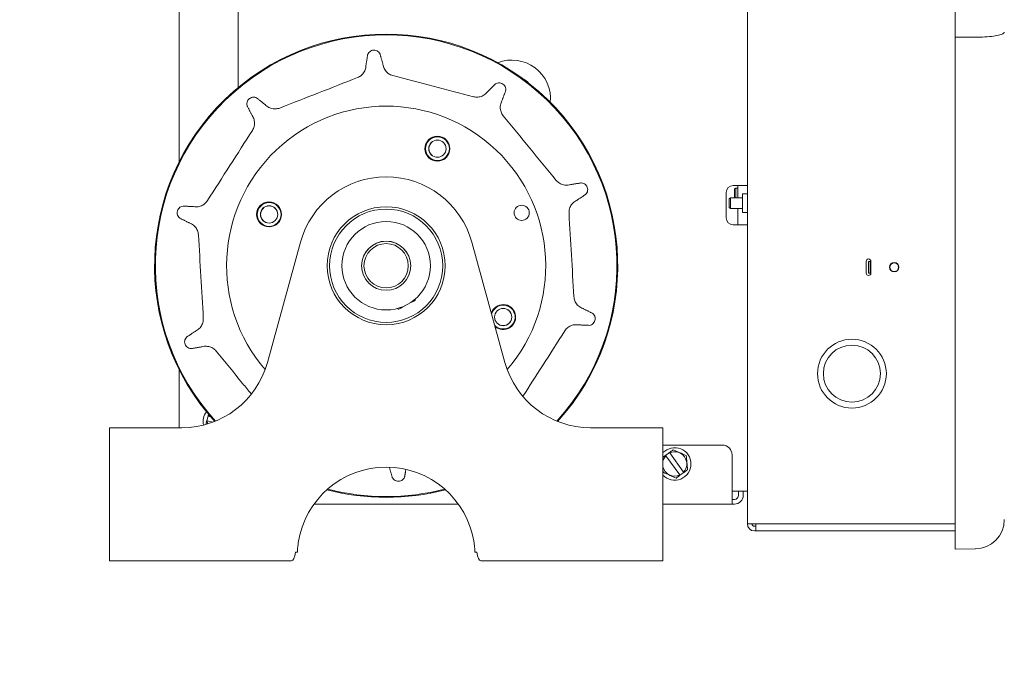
# Model space of a CAD drawing. Header units: inches. Extents: x 169.6 to 213.7, y 195.1 to 266.5.
# Tile 33 of 53: x 211.397 to 212.023, y 204.552 to 204.97. Entities that reach past the tile are written whole.
import ezdxf

# ---------------------------------------------------------------- set-up
doc = ezdxf.new("R2010")
doc.units = ezdxf.units.IN
doc.header["$LTSCALE"] = 0.25
doc.header["$MEASUREMENT"] = 0
doc.layers.add('ANNOTATIONS', color=1, linetype='Continuous')
doc.layers.add('RHX RH F.O.H.', color=7, linetype='Continuous')
doc.styles.add('ARIAL', font='arial.ttf', dxfattribs={"height": 0.09375})
doc.dimstyles.new('STANDARD$0', dxfattribs={"dimtxt": 0.09375, "dimasz": 0.09375, "dimexe": 0.03125, "dimexo": 0.046875, "dimgap": 0.09, "dimtad": 0, "dimtih": 1, "dimtoh": 1, "dimdec": 4, "dimzin": 0, "dimdsep": 46, "dimtxsty": 'ARIAL', "dimcen": 0.09, "dimadec": 0, "dimazin": 0, "dimtfac": 1, "dimtdec": 4, "dimtofl": 0, "dimtmove": 0, "dimatfit": 1, "dimfxl": 1, "dimtolj": 1, "dimtzin": 0, "dimarcsym": 0})

# ---------------------------------------------------------------- blocks, each defined once
blk = doc.blocks.new('*D54')
at = {"layer": 'ANNOTATIONS', "color": 0, "lineweight": -2, "transparency": 16777216}
for p, q in [((210.80524, 205.41132), (212.87604, 205.41132)), ((212.84479, 205.31757), (212.84479, 203.23976)), ((212.84479, 200.72709), (212.84479, 202.8049)), ((211.31249, 200.63334), (212.87604, 200.63334))]:
    blk.add_line(p, q, dxfattribs=at)
at = {"layer": 'ANNOTATIONS', "color": 0, "transparency": 16777216}
for points in [[(212.82916, 205.31757), (212.86041, 205.31757), (212.84479, 205.41132)], [(212.82916, 200.72709), (212.86041, 200.72709), (212.84479, 200.63334)]]:
    blk.add_solid(points, dxfattribs=at)
at = {"layer": 'defpoints', "color": 0, "transparency": 16777216}
for p in [(210.75836, 205.41132), (211.26562, 200.63334), (212.84479, 200.63334)]:
    blk.add_point(p, dxfattribs=at)
at = {"layer": 'ANNOTATIONS', "color": 0, "transparency": 16777216, "insert": (212.84479, 203.02233), "char_height": 0.09375, "attachment_point": 5, "style": 'ARIAL'}
blk.add_mtext('\\A1;TOTAL \\PHEIGHT', dxfattribs=at)

msp = doc.modelspace()

# ---------------------------------------------------------------- linework, layer by layer
at = {"layer": 'RHX RH F.O.H.', "color": 7, "linetype": 'Continuous', "lineweight": 15}
for p, q in [((211.99165, 205.48492), (211.99165, 204.63383)), ((211.85952, 205.21827), (211.85952, 204.65)), ((211.49832, 205.06446), (211.49832, 204.88025)), ((211.53582, 205.05821), (211.53582, 204.92739)), ((211.85052, 204.86509), (211.85952, 204.86509)), ((211.85126, 204.86291), (211.85126, 204.85731)), ((211.85226, 204.85724), (211.85226, 204.86349)), ((211.85352, 204.85724), (211.85352, 204.86509)), ((211.84602, 204.84459), (211.84602, 204.86059)), ((211.84786, 204.85666), (211.84786, 204.85106)), ((211.84886, 204.85049), (211.84886, 204.85724)), ((211.85651, 204.84784), (211.85651, 204.85989)), ((211.85352, 204.85049), (211.85352, 204.84009)), ((211.85952, 204.84009), (211.85052, 204.84009)), ((211.57539, 204.82908), (211.55434, 204.75259)), ((211.61878, 204.82509), (211.61878, 204.82506)), ((211.70539, 204.75259), (211.68434, 204.82908)), ((211.61757, 204.82368), (211.61756, 204.82371)), ((211.61462, 204.81748), (211.61464, 204.81745)), ((211.93507, 204.80937), (211.93507, 204.81687)), ((211.93658, 204.80937), (211.93658, 204.81687)), ((211.93658, 204.81687), (211.93807, 204.81687)), ((211.93758, 204.80937), (211.93758, 204.81687)), ((211.93807, 204.81687), (211.93807, 204.80937)), ((211.64528, 204.81149), (211.64525, 204.81152)), ((211.93658, 204.80937), (211.93807, 204.80937)), ((211.63612, 204.7998), (211.63613, 204.79977)), ((211.63797, 204.80073), (211.63641, 204.7999)), ((211.64009, 204.80227), (211.64007, 204.80228)), ((211.64265, 204.80514), (211.64266, 204.80512)), ((211.49832, 204.74793), (211.49832, 204.71109)), ((211.51588, 204.71564), (211.51665, 204.71854)), ((211.51731, 204.71915), (211.51693, 204.71847)), ((211.51693, 204.71847), (211.51817, 204.71814)), ((211.51616, 204.71557), (211.51631, 204.71353)), ((211.51962, 204.71465), (211.51616, 204.71557)), ((211.45387, 204.71109), (211.45387, 204.62659)), ((211.49987, 204.71109), (211.45387, 204.71109)), ((211.80587, 204.71109), (211.75987, 204.71109)), ((211.80587, 204.62659), (211.80587, 204.71109)), ((211.84357, 204.70009), (211.80587, 204.70009)), ((211.80753, 204.69354), (211.80996, 204.6953)), ((211.8165, 204.68111), (211.8077, 204.69331)), ((211.81013, 204.69507), (211.81894, 204.68286)), ((211.84982, 204.69384), (211.84982, 204.66259)), ((211.81911, 204.68263), (211.81667, 204.68087)), ((211.85952, 204.67084), (211.84982, 204.67084)), ((211.85387, 204.66809), (211.85387, 204.67084)), ((211.85687, 204.66809), (211.85687, 204.67084)), ((211.67573, 204.66259), (211.58401, 204.66259)), ((211.85137, 204.66259), (211.80587, 204.66259)), ((211.85137, 204.66559), (211.84982, 204.66559)), ((211.85952, 204.65), (211.99165, 204.65)), ((211.86501, 204.65), (211.86501, 204.64551)), ((211.86401, 204.6485), (211.86501, 204.6485)), ((211.86401, 204.64551), (211.99165, 204.64551)), ((211.5723, 204.63199), (211.57342, 204.63199)), ((211.68632, 204.63199), (211.68743, 204.63199)), ((211.99165, 204.63383), (212.00447, 204.63405)), ((211.5697, 204.62659), (211.45387, 204.62659)), ((211.80587, 204.62659), (211.69003, 204.62659))]:
    msp.add_line(p, q, dxfattribs=at)
at = {"layer": 'RHX RH F.O.H.', "color": 7, "linetype": 'Continuous', "lineweight": 15, "flags": 128}
for points in [[(211.63799, 204.78658), (211.6383, 204.78674), (211.63918, 204.78721), (211.64053, 204.78793), (211.64202, 204.78872)], [(211.64411, 204.78983), (211.64561, 204.79063), (211.64696, 204.79135), (211.64784, 204.79182), (211.64814, 204.79198)], [(211.8077, 204.69331), (211.80639, 204.69138), (211.80587, 204.68992)]]:
    msp.add_lwpolyline(points, dxfattribs=at)
at = {"layer": 'RHX RH F.O.H.', "color": 7, "linetype": 'Continuous', "lineweight": 15}
for centre, radius in [((211.66248, 204.8885), 0.00793), ((211.66248, 204.8885), 0.00775), ((211.66248, 204.8885), 0.00757), ((211.66248, 204.8885), 0.0055), ((211.66248, 204.8885), 0.00545), ((211.55545, 204.8467), 0.00793), ((211.55545, 204.8467), 0.00775), ((211.55545, 204.8467), 0.00757), ((211.55545, 204.8467), 0.0055), ((211.55545, 204.8467), 0.00545), ((211.62987, 204.81409), 0.0375), ((211.62987, 204.81409), 0.036), ((211.71603, 204.84774), 0.00483), ((211.62987, 204.81409), 0.02812), ((211.62987, 204.81409), 0.01562), ((211.62987, 204.81409), 0.0156), ((211.62987, 204.81409), 0.0141), ((211.95292, 204.81312), 0.003), ((211.95292, 204.81312), 0.0028), ((211.70428, 204.78147), 0.0055), ((211.70428, 204.78147), 0.00545), ((211.92601, 204.74551), 0.02188), ((211.92601, 204.74551), 0.01813)]:
    msp.add_circle(centre, radius, dxfattribs=at)
for centre, radius, start, end in [((211.62987, 204.81409), 0.14725, 317.77113, 222.22887), ((211.62987, 204.81409), 0.14674, 317.69819, 222.30182), ((211.70987, 204.92034), 0.0245, 354.4, 111.64482), ((211.70987, 204.92034), 0.0145, 41.79943, 64.24538), ((211.62987, 204.81409), 0.10144, 319.37241, 220.62759), ((211.62987, 204.81409), 0.0565, 15.38848, 164.61152), ((211.85052, 204.86059), 0.0045, 90, 180), ((211.85052, 204.84459), 0.0045, 180, 270), ((211.93657, 204.81687), 0.0015, 0, 180), ((211.93657, 204.80937), 0.0015, 180, 0), ((211.63775, 204.78702), 0.0005, 208.00508, 298.00508), ((211.6479, 204.79242), 0.0005, 298.00508, 28.00508), ((211.70428, 204.78147), 0.00793, 229.07783, 161.6991), ((211.70428, 204.78147), 0.00775, 227.08472, 163.69225), ((211.70428, 204.78147), 0.00757, 224.819, 165.95795), ((211.49987, 204.76759), 0.0565, 270, 344.61152), ((211.75987, 204.76759), 0.0565, 195.38848, 270), ((211.52382, 204.71509), 0.01035, 143.15393, 192.69966), ((211.84357, 204.69384), 0.00625, 0, 90), ((211.81332, 204.68809), 0.01035, 223.96147, 136.03855), ((211.81332, 204.68809), 0.00767, 317.08907, 114.53663), ((211.62987, 204.62959), 0.0565, 8.55001, 171.44999), ((211.81332, 204.68809), 0.00767, 193.78954, 294.53663), ((211.62987, 204.81409), 0.14725, 255.19163, 284.80837), ((211.62987, 204.81409), 0.14674, 255.3243, 284.6757), ((211.85137, 204.66809), 0.0025, 270, 0), ((211.85137, 204.66809), 0.0055, 270, 0), ((211.86401, 204.65), 0.00449, 180, 270), ((211.86401, 204.65), 0.0015, 180, 270), ((212.00415, 204.6528), 0.01875, 271, 0)]:
    msp.add_arc(centre, radius, start, end, dxfattribs=at)
at = {"layer": 'RHX RH F.O.H.', "color": 7, "linetype": 'Continuous', "lineweight": 15, "extrusion": (0, 0, -1)}
for centre, start_param, end_param in [((211.5697, 204.63799), 2.125058, 3.141593), ((211.69003, 204.63799), 3.141593, 4.158127)]:
    msp.add_ellipse(centre, major_axis=(0, 0.0114), ratio=0.267949, start_param=start_param, end_param=end_param, dxfattribs=at)
at = {"layer": 'RHX RH F.O.H.', "color": 7, "linetype": 'Continuous', "lineweight": 15}
for points, knots in [([(212.0229, 204.96259), (212.0229, 204.96258), (212.0229, 204.96234), (212.02251, 204.96173), (212.02041, 204.96082), (212.01623, 204.96), (212.01072, 204.95944), (212.00656, 204.95936), (212.00447, 204.95932)], [0, 0, 0, 0, 0.002243, 0.14162, 0.359137, 0.573676, 0.786815, 1, 1, 1, 1]), ([(211.62601, 204.94861), (211.62577, 204.94902), (211.6253, 204.94984), (211.62411, 204.95071), (211.62272, 204.95115), (211.62126, 204.9511), (211.61991, 204.95058), (211.61882, 204.94964), (211.61829, 204.94875), (211.61811, 204.94822), (211.61808, 204.94814)], [0, 0, 0, 0, 0.143761, 0.284884, 0.422605, 0.558129, 0.693838, 0.831958, 0.973834, 1, 1, 1, 1]), ([(211.61705, 204.94154), (211.61702, 204.941), (211.61693, 204.93951), (211.61602, 204.93721), (211.6142, 204.93494), (211.6125, 204.93408), (211.61164, 204.93365)], [0, 0, 0, 0, 0.159974, 0.440437, 0.719692, 1, 1, 1, 1]), ([(211.63409, 204.93496), (211.63362, 204.93511), (211.63223, 204.93555), (211.63022, 204.93697), (211.62843, 204.93933), (211.62801, 204.94122), (211.6278, 204.94217)], [0, 0, 0, 0, 0.146283, 0.43046, 0.715732, 1, 1, 1, 1]), ([(211.61164, 204.93365), (211.60341, 204.93044), (211.58694, 204.924), (211.57048, 204.91757), (211.56224, 204.91435)], [0, 0, 0, 0, 0.499724, 1, 1, 1, 1]), ([(211.6854, 204.92153), (211.67685, 204.92376), (211.65975, 204.92824), (211.64264, 204.93272), (211.63409, 204.93496)], [0, 0, 0, 0, 0.499724, 1, 1, 1, 1]), ([(211.69441, 204.92473), (211.69407, 204.92431), (211.69312, 204.92316), (211.69103, 204.92184), (211.68823, 204.92107), (211.68635, 204.92138), (211.6854, 204.92153)], [0, 0, 0, 0, 0.159974, 0.440441, 0.719693, 1, 1, 1, 1]), ([(211.70581, 204.92518), (211.70587, 204.92566), (211.70597, 204.9266), (211.70552, 204.92801), (211.70465, 204.92918), (211.70344, 204.92999), (211.70204, 204.93036), (211.70061, 204.93025), (211.69965, 204.92984), (211.6992, 204.92952), (211.69913, 204.92947)], [0, 0, 0, 0, 0.143761, 0.284885, 0.422608, 0.558134, 0.69384, 0.83196, 0.973833, 1, 1, 1, 1]), ([(211.54768, 204.92065), (211.54724, 204.92084), (211.54638, 204.92123), (211.5449, 204.92124), (211.54352, 204.92078), (211.54237, 204.91988), (211.54159, 204.91866), (211.54125, 204.91726), (211.54135, 204.91622), (211.54151, 204.9157), (211.54154, 204.91561)], [0, 0, 0, 0, 0.143764, 0.28489, 0.422609, 0.558134, 0.69384, 0.831959, 0.973835, 1, 1, 1, 1]), ([(211.70433, 204.90939), (211.70403, 204.90979), (211.70317, 204.91096), (211.70238, 204.9133), (211.70232, 204.91625), (211.70309, 204.91803), (211.70348, 204.91892)], [0, 0, 0, 0, 0.146286, 0.430463, 0.715733, 1, 1, 1, 1]), ([(211.56224, 204.91435), (211.56177, 204.9142), (211.56038, 204.91374), (211.55792, 204.91371), (211.55509, 204.91456), (211.55364, 204.91585), (211.55291, 204.91649)], [0, 0, 0, 0, 0.146287, 0.430466, 0.715731, 1, 1, 1, 1]), ([(211.54458, 204.90967), (211.54488, 204.90921), (211.54568, 204.90795), (211.54629, 204.90555), (211.54615, 204.90265), (211.54528, 204.90095), (211.54485, 204.9001)], [0, 0, 0, 0, 0.1599722, 0.4404372, 0.7196906, 1, 1, 1, 1]), ([(211.73795, 204.86837), (211.73235, 204.8752), (211.72114, 204.88888), (211.70993, 204.90255), (211.70433, 204.90939)], [0, 0, 0, 0, 0.499724, 1, 1, 1, 1]), ([(211.54485, 204.9001), (211.54008, 204.89267), (211.53054, 204.87778), (211.52099, 204.8629), (211.51622, 204.85545)], [0, 0, 0, 0, 0.499724, 1, 1, 1, 1]), ([(211.74712, 204.86566), (211.7466, 204.86553), (211.74516, 204.86515), (211.74268, 204.86531), (211.73997, 204.86634), (211.73862, 204.86769), (211.73795, 204.86837)], [0, 0, 0, 0, 0.159972, 0.44044, 0.719691, 1, 1, 1, 1]), ([(211.75661, 204.85932), (211.75693, 204.85968), (211.75757, 204.86038), (211.75803, 204.86178), (211.75802, 204.86324), (211.75752, 204.86461), (211.7566, 204.86573), (211.75537, 204.86649), (211.75436, 204.86671), (211.75381, 204.86672), (211.75372, 204.86672)], [0, 0, 0, 0, 0.14376, 0.284885, 0.422606, 0.558133, 0.693838, 0.831959, 0.973834, 1, 1, 1, 1]), ([(211.74613, 204.84743), (211.74612, 204.84792), (211.74611, 204.84938), (211.74685, 204.85173), (211.74853, 204.85416), (211.7502, 204.85514), (211.75104, 204.85563)], [0, 0, 0, 0, 0.146283, 0.43046, 0.715732, 1, 1, 1, 1]), ([(211.50074, 204.85199), (211.50027, 204.85189), (211.49934, 204.8517), (211.49815, 204.85083), (211.4973, 204.84965), (211.4969, 204.84824), (211.49698, 204.8468), (211.49753, 204.84547), (211.49822, 204.84468), (211.49866, 204.84435), (211.49873, 204.8443)], [0, 0, 0, 0, 0.1437594, 0.284882, 0.4226044, 0.5581316, 0.6938374, 0.8319552, 0.9738338, 1, 1, 1, 1]), ([(211.51622, 204.85545), (211.51593, 204.85505), (211.51508, 204.85387), (211.5131, 204.85239), (211.51031, 204.85142), (211.50838, 204.85161), (211.50742, 204.8517)], [0, 0, 0, 0, 0.146287, 0.430464, 0.715734, 1, 1, 1, 1]), ([(211.74921, 204.79447), (211.7487, 204.80329), (211.74767, 204.82094), (211.74664, 204.8386), (211.74613, 204.84743)], [0, 0, 0, 0, 0.499724, 1, 1, 1, 1]), ([(211.50469, 204.84128), (211.5052, 204.84109), (211.50658, 204.84054), (211.50849, 204.83896), (211.51008, 204.83653), (211.51038, 204.83465), (211.51053, 204.8337)], [0, 0, 0, 0, 0.159977, 0.440437, 0.719692, 1, 1, 1, 1]), ([(211.51053, 204.8337), (211.51104, 204.82488), (211.51207, 204.80723), (211.5131, 204.78958), (211.51361, 204.78075)], [0, 0, 0, 0, 0.499724, 1, 1, 1, 1]), ([(211.75504, 204.78689), (211.75454, 204.78709), (211.75315, 204.78763), (211.75124, 204.78921), (211.74965, 204.79164), (211.74936, 204.79353), (211.74921, 204.79447)], [0, 0, 0, 0, 0.159976, 0.440437, 0.719692, 1, 1, 1, 1]), ([(211.51361, 204.78075), (211.51361, 204.78025), (211.51362, 204.7788), (211.51289, 204.77644), (211.5112, 204.77402), (211.50953, 204.77303), (211.5087, 204.77254)], [0, 0, 0, 0, 0.146284, 0.430462, 0.715735, 1, 1, 1, 1]), ([(211.75899, 204.77619), (211.75946, 204.77629), (211.76039, 204.77648), (211.76159, 204.77734), (211.76244, 204.77853), (211.76284, 204.77993), (211.76276, 204.78138), (211.7622, 204.78271), (211.76152, 204.78349), (211.76107, 204.78382), (211.761, 204.78387)], [0, 0, 0, 0, 0.1437588, 0.2848853, 0.4226065, 0.558131, 0.6938366, 0.8319559, 0.9738339, 1, 1, 1, 1]), ([(211.74352, 204.77272), (211.74381, 204.77313), (211.74466, 204.77431), (211.74663, 204.77578), (211.74942, 204.77675), (211.75135, 204.77657), (211.75232, 204.77648)], [0, 0, 0, 0, 0.146284, 0.430462, 0.715733, 1, 1, 1, 1]), ([(211.50313, 204.76885), (211.5028, 204.7685), (211.50217, 204.76779), (211.50171, 204.76639), (211.50172, 204.76493), (211.50222, 204.76356), (211.50313, 204.76244), (211.50436, 204.76169), (211.50538, 204.76146), (211.50593, 204.76145), (211.50602, 204.76145)], [0, 0, 0, 0, 0.14376, 0.284883, 0.422605, 0.558132, 0.693838, 0.831958, 0.973834, 1, 1, 1, 1]), ([(211.71684, 204.73111), (211.72096, 204.73754), (211.72985, 204.75141), (211.73874, 204.76528), (211.74352, 204.77272)], [0, 0, 0, 0, 0.463124, 1, 1, 1, 1]), ([(211.51261, 204.76251), (211.51314, 204.76265), (211.51458, 204.76302), (211.51705, 204.76287), (211.51977, 204.76184), (211.52111, 204.76049), (211.52179, 204.75981)], [0, 0, 0, 0, 0.1599775, 0.4404395, 0.7196951, 1, 1, 1, 1]), ([(211.52179, 204.75981), (211.52739, 204.75297), (211.5348, 204.74393), (211.54221, 204.73489), (211.54402, 204.73268)], [0, 0, 0, 0, 0.755622, 1, 1, 1, 1]), ([(211.8124, 204.69706), (211.8121, 204.69684), (211.81129, 204.69626), (211.81047, 204.69567), (211.80996, 204.6953)], [0, 0, 0, 0, 0.38507, 1, 1, 1, 1]), ([(211.82063, 204.69337), (211.81917, 204.69402), (211.81642, 204.69526), (211.81368, 204.69649), (211.8124, 204.69706)], [0, 0, 0, 0, 0.532445, 1, 1, 1, 1]), ([(211.82155, 204.68439), (211.82138, 204.68599), (211.82108, 204.68899), (211.82078, 204.69197), (211.82063, 204.69337)], [0, 0, 0, 0, 0.532444, 1, 1, 1, 1]), ([(211.806, 204.68281), (211.80747, 204.68215), (211.81021, 204.68092), (211.81295, 204.67969), (211.81423, 204.67911)], [0, 0, 0, 0, 0.532442, 1, 1, 1, 1]), ([(211.81911, 204.68263), (211.81961, 204.68299), (211.82044, 204.68359), (211.82124, 204.68417), (211.82155, 204.68439)], [0, 0, 0, 0, 0.61493, 1, 1, 1, 1]), ([(211.63373, 204.67957), (211.63396, 204.67915), (211.63443, 204.67833), (211.63563, 204.67746), (211.63702, 204.67702), (211.63847, 204.67707), (211.63982, 204.6776), (211.64092, 204.67853), (211.64145, 204.67943), (211.64163, 204.67995), (211.64165, 204.68003)], [0, 0, 0, 0, 0.143761, 0.284884, 0.422605, 0.558135, 0.693839, 0.831957, 0.973835, 1, 1, 1, 1]), ([(211.57342, 204.63199), (211.57345, 204.63253), (211.5735, 204.63362), (211.57368, 204.63565), (211.57388, 204.63713), (211.574, 204.63799)], [0, 0, 0, 0, 0.2944346, 0.5887794, 1, 1, 1, 1]), ([(211.68574, 204.63799), (211.68583, 204.63737), (211.686, 204.63613), (211.6862, 204.63407), (211.68628, 204.63275), (211.68632, 204.63199)], [0, 0, 0, 0, 0.296612, 0.591343, 1, 1, 1, 1])]:
    msp.add_open_spline(points, degree=3, knots=knots, dxfattribs=at)
for points in [[(211.99165, 204.95928), (212.00447, 204.95932)], [(211.61808, 204.94814), (211.61705, 204.94154)], [(211.6278, 204.94217), (211.62601, 204.94861)], [(211.69913, 204.92947), (211.69441, 204.92473)], [(211.70348, 204.91892), (211.70581, 204.92518)], [(211.55291, 204.91649), (211.54768, 204.92065)], [(211.54154, 204.91561), (211.54458, 204.90967)], [(211.75372, 204.86672), (211.74712, 204.86566)], [(211.85126, 204.86291), (211.85226, 204.86349)], [(211.85226, 204.86349), (211.85352, 204.86349)], [(211.75104, 204.85563), (211.75661, 204.85932)], [(211.84786, 204.85666), (211.84886, 204.85724)], [(211.84886, 204.85724), (211.85651, 204.85724)], [(211.85139, 204.85724), (211.85126, 204.85731)], [(211.85651, 204.85989), (211.85952, 204.85989)], [(211.50742, 204.8517), (211.50074, 204.85199)], [(211.84886, 204.85049), (211.84786, 204.85106)], [(211.85651, 204.85049), (211.84886, 204.85049)], [(211.49873, 204.8443), (211.50469, 204.84128)], [(211.85952, 204.84784), (211.85651, 204.84784)], [(211.62362, 204.82838), (211.62362, 204.82841)], [(211.63612, 204.82841), (211.63612, 204.82838)], [(211.62362, 204.79977), (211.62362, 204.79979)], [(211.63731, 204.78678), (211.63723, 204.78694)], [(211.64826, 204.79281), (211.64835, 204.79265)], [(211.761, 204.78387), (211.75504, 204.78689)], [(211.75232, 204.77648), (211.75899, 204.77619)], [(211.5087, 204.77254), (211.50313, 204.76885)], [(211.50602, 204.76145), (211.51261, 204.76251)], [(211.51696, 204.71971), (211.51665, 204.71854)], [(211.51693, 204.71847), (211.51665, 204.71854)], [(211.51588, 204.71564), (211.51533, 204.71358)], [(211.51588, 204.71564), (211.51616, 204.71557)], [(211.80753, 204.69354), (211.80587, 204.69235)], [(211.80753, 204.69354), (211.8077, 204.69331)], [(211.81013, 204.69507), (211.80996, 204.6953)], [(211.63194, 204.68601), (211.63373, 204.67957)], [(211.64165, 204.68003), (211.64233, 204.68435)], [(211.80587, 204.68413), (211.806, 204.68281)], [(211.81423, 204.67911), (211.81667, 204.68087)], [(211.8165, 204.68111), (211.81667, 204.68087)], [(211.81911, 204.68263), (211.81894, 204.68286)]]:
    msp.add_open_spline(points, degree=1, dxfattribs=at)

# ---------------------------------------------------------------- dimensions: what is measured, and where the dimension line sits
at = {"layer": 'ANNOTATIONS'}
dim = msp.add_linear_dim(base=(212.84479, 200.63334), p1=(210.75836, 205.41132), p2=(211.26562, 200.63334), angle=90, text='TOTAL \\PHEIGHT', dimstyle='STANDARD$0', dxfattribs=at)
dim.commit()
dim.dimension.update_dxf_attribs({"geometry": '*D54', "text_midpoint": (212.84479, 203.02233)})

doc.saveas('drawing.dxf')
